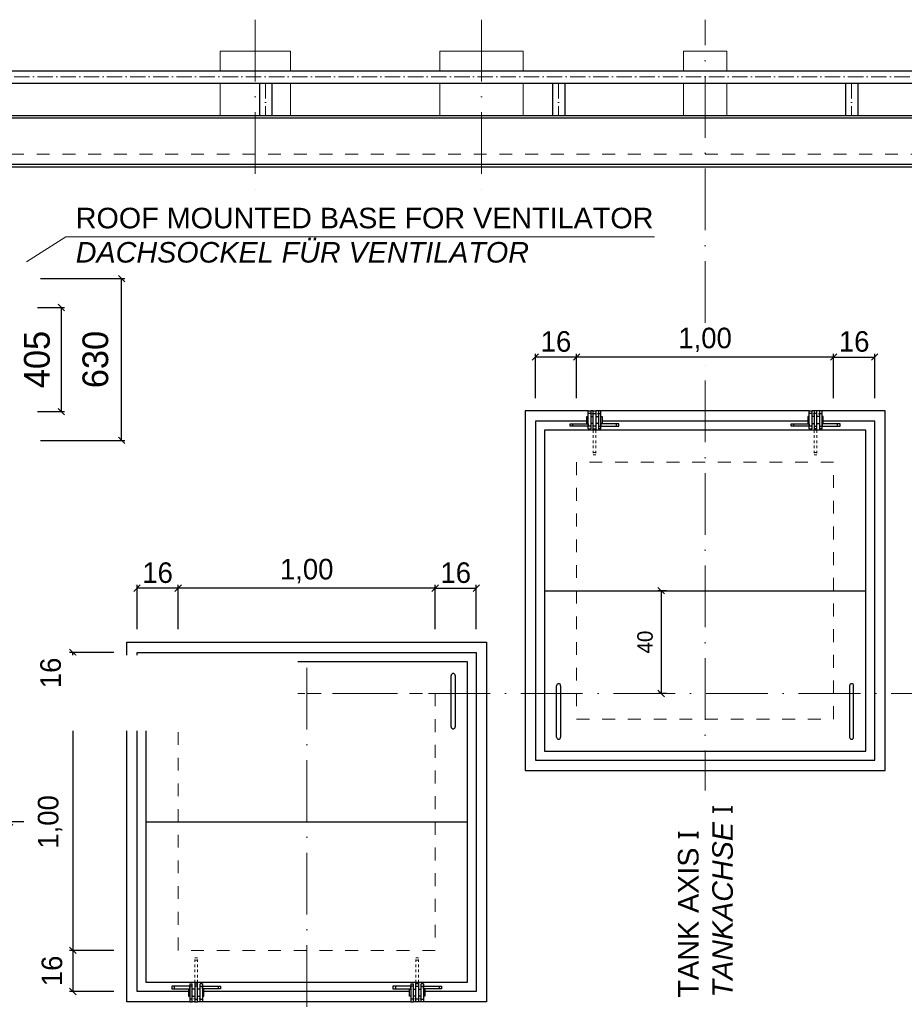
# Model space of a CAD drawing. Header units: millimetres. Extents: x -19424 to 109295, y -11926 to 8715.
# Tile 12 of 38: x -7616 to -4175, y -4347 to -514. Entities that reach past the tile are written whole.
import ezdxf

# ---------------------------------------------------------------- set-up
doc = ezdxf.new("R2010")
doc.units = ezdxf.units.MM
doc.linetypes.add('ACAD_ISO10W100', pattern=[18, 12, -3, 0, -3])
doc.linetypes.add('JIS_02_1.0', pattern=[2, 1, -1])
doc.layers.add('Bemaßung', color=7, linetype='Continuous', lineweight=13)
doc.layers.add('Beschriftung', color=7, linetype='Continuous')
doc.styles.add('LBB3.5M1000', font='isocp.shx', dxfattribs={"height": 3.5})
doc.dimstyles.new('DIN', dxfattribs={"dimtxt": 2.5, "dimasz": 2.5, "dimexe": 1.25, "dimexo": 0.625, "dimtad": 1, "dimtih": 1, "dimdec": 4, "dimdsep": 46, "dimlunit": 6, "dimtxsty": 'Standard', "dimcen": 2.5, "dimadec": 0, "dimazin": 0, "dimtfac": 1, "dimtdec": 4, "dimtmove": 0, "dimatfit": 3, "dimfxl": 0, "dimtvp": 1, "dimtolj": 1, "dimtzin": 0, "dimarcsym": 0})

# ---------------------------------------------------------------- blocks, each defined once
blk = doc.blocks.new('_Oblique')
at = {"color": 0, "linetype": 'ByBlock', "lineweight": -2}
blk.add_line((-0.5, -0.5), (0.5, 0.5), dxfattribs=at)
blk = doc.blocks.new('*D59')
at = {"layer": 'Bemaßung', "color": 0, "lineweight": -2, "transparency": 16777216}
for p, q in [((-5449.6, -1986.6), (-5449.6, -1814.3)), ((-4449.6, -1826.8), (-5449.6, -1826.8)), ((-4449.6, -1986.6), (-4449.6, -1814.3))]:
    blk.add_line(p, q, dxfattribs=at)
at = {"layer": 'DEFPOINTS', "color": 0, "transparency": 16777216}
for p in [(-5449.6, -1826.8), (-5449.6, -2236.6), (-4449.6, -2236.6)]:
    blk.add_point(p, dxfattribs=at)
at = {"layer": 'Bemaßung', "color": 0, "lineweight": -2, "transparency": 16777216, "xscale": 25, "yscale": 25, "zscale": 25, "rotation": 180}
blk.add_blockref('_Oblique', (-5449.6, -1826.8), dxfattribs=at)
at = {"layer": 'Bemaßung', "color": 0, "lineweight": -2, "transparency": 16777216, "xscale": 25, "yscale": 25, "zscale": 25}
blk.add_blockref('_Oblique', (-4449.6, -1826.8), dxfattribs=at)
at = {"layer": 'Bemaßung', "color": 0, "transparency": 16777216, "insert": (-4949.6, -1760.1), "char_height": 80, "attachment_point": 5}
blk.add_mtext('\\A1;1,00', dxfattribs=at)
blk = doc.blocks.new('*D60')
at = {"layer": 'Bemaßung', "color": 0, "lineweight": -2, "transparency": 16777216}
for p, q in [((-4449.6, -1986.6), (-4449.6, -1814.3)), ((-4449.6, -1826.8), (-4289.6, -1826.8)), ((-4289.6, -1986.6), (-4289.6, -1814.3))]:
    blk.add_line(p, q, dxfattribs=at)
at = {"layer": 'DEFPOINTS', "color": 0, "transparency": 16777216}
for p in [(-4289.6, -1826.8), (-4449.6, -2236.6), (-4289.6, -2236.6)]:
    blk.add_point(p, dxfattribs=at)
at = {"layer": 'Bemaßung', "color": 0, "lineweight": -2, "transparency": 16777216, "xscale": 25, "yscale": 25, "zscale": 25, "rotation": 180}
blk.add_blockref('_Oblique', (-4449.6, -1826.8), dxfattribs=at)
at = {"layer": 'Bemaßung', "color": 0, "lineweight": -2, "transparency": 16777216, "xscale": 25, "yscale": 25, "zscale": 25}
blk.add_blockref('_Oblique', (-4289.6, -1826.8), dxfattribs=at)
at = {"layer": 'Bemaßung', "color": 0, "transparency": 16777216, "insert": (-4369.6, -1766.8), "char_height": 80, "attachment_point": 5}
blk.add_mtext('\\A1;16', dxfattribs=at)
blk = doc.blocks.new('*D61')
at = {"layer": 'Bemaßung', "color": 0, "lineweight": -2, "transparency": 16777216}
for p, q in [((-5609.6, -1986.6), (-5609.6, -1814.3)), ((-5449.6, -1826.8), (-5609.6, -1826.8)), ((-5449.6, -1986.6), (-5449.6, -1814.3))]:
    blk.add_line(p, q, dxfattribs=at)
at = {"layer": 'DEFPOINTS', "color": 0, "transparency": 16777216}
for p in [(-5609.6, -1826.8), (-5609.6, -2236.6), (-5449.6, -2236.6)]:
    blk.add_point(p, dxfattribs=at)
at = {"layer": 'Bemaßung', "color": 0, "lineweight": -2, "transparency": 16777216, "xscale": 25, "yscale": 25, "zscale": 25, "rotation": 180}
blk.add_blockref('_Oblique', (-5609.6, -1826.8), dxfattribs=at)
at = {"layer": 'Bemaßung', "color": 0, "lineweight": -2, "transparency": 16777216, "xscale": 25, "yscale": 25, "zscale": 25}
blk.add_blockref('_Oblique', (-5449.6, -1826.8), dxfattribs=at)
at = {"layer": 'Bemaßung', "color": 0, "transparency": 16777216, "insert": (-5529.6, -1766.8), "char_height": 80, "attachment_point": 5}
blk.add_mtext('\\A1;16', dxfattribs=at)
blk = doc.blocks.new('*D63')
at = {"layer": 'Bemaßung', "color": 0, "lineweight": -2, "transparency": 16777216}
for p, q in [((-6999.6, -2886.6), (-6999.6, -2714.3)), ((-5999.6, -2886.6), (-5999.6, -2714.3)), ((-5999.6, -2726.8), (-6999.6, -2726.8))]:
    blk.add_line(p, q, dxfattribs=at)
at = {"layer": 'DEFPOINTS', "color": 0, "transparency": 16777216}
for p in [(-6999.6, -2726.8), (-6999.6, -3136.6), (-5999.6, -3136.6)]:
    blk.add_point(p, dxfattribs=at)
at = {"layer": 'Bemaßung', "color": 0, "lineweight": -2, "transparency": 16777216, "xscale": 25, "yscale": 25, "zscale": 25, "rotation": 180}
blk.add_blockref('_Oblique', (-6999.6, -2726.8), dxfattribs=at)
at = {"layer": 'Bemaßung', "color": 0, "lineweight": -2, "transparency": 16777216, "xscale": 25, "yscale": 25, "zscale": 25}
blk.add_blockref('_Oblique', (-5999.6, -2726.8), dxfattribs=at)
at = {"layer": 'Bemaßung', "color": 0, "transparency": 16777216, "insert": (-6499.6, -2660.1), "char_height": 80, "attachment_point": 5}
blk.add_mtext('\\A1;1,00', dxfattribs=at)
blk = doc.blocks.new('*D62')
at = {"layer": 'Bemaßung', "color": 0, "lineweight": -2, "transparency": 16777216}
for p, q in [((-5999.6, -2886.6), (-5999.6, -2714.3)), ((-5839.6, -2886.6), (-5839.6, -2714.3)), ((-5999.6, -2726.8), (-5839.6, -2726.8))]:
    blk.add_line(p, q, dxfattribs=at)
at = {"layer": 'DEFPOINTS', "color": 0, "transparency": 16777216}
for p in [(-5839.6, -2726.8), (-5999.6, -3136.6), (-5839.6, -3136.6)]:
    blk.add_point(p, dxfattribs=at)
at = {"layer": 'Bemaßung', "color": 0, "lineweight": -2, "transparency": 16777216, "xscale": 25, "yscale": 25, "zscale": 25, "rotation": 180}
blk.add_blockref('_Oblique', (-5999.6, -2726.8), dxfattribs=at)
at = {"layer": 'Bemaßung', "color": 0, "lineweight": -2, "transparency": 16777216, "xscale": 25, "yscale": 25, "zscale": 25}
blk.add_blockref('_Oblique', (-5839.6, -2726.8), dxfattribs=at)
at = {"layer": 'Bemaßung', "color": 0, "transparency": 16777216, "insert": (-5919.6, -2666.8), "char_height": 80, "attachment_point": 5}
blk.add_mtext('\\A1;16', dxfattribs=at)
blk = doc.blocks.new('*D64')
at = {"layer": 'Bemaßung', "color": 0, "lineweight": -2, "transparency": 16777216}
for p, q in [((-7159.6, -2886.6), (-7159.6, -2714.3)), ((-6999.6, -2886.6), (-6999.6, -2714.3)), ((-6999.6, -2726.8), (-7159.6, -2726.8))]:
    blk.add_line(p, q, dxfattribs=at)
at = {"layer": 'DEFPOINTS', "color": 0, "transparency": 16777216}
for p in [(-7159.6, -2726.8), (-7159.6, -3136.6), (-6999.6, -3136.6)]:
    blk.add_point(p, dxfattribs=at)
at = {"layer": 'Bemaßung', "color": 0, "lineweight": -2, "transparency": 16777216, "xscale": 25, "yscale": 25, "zscale": 25, "rotation": 180}
blk.add_blockref('_Oblique', (-7159.6, -2726.8), dxfattribs=at)
at = {"layer": 'Bemaßung', "color": 0, "lineweight": -2, "transparency": 16777216, "xscale": 25, "yscale": 25, "zscale": 25}
blk.add_blockref('_Oblique', (-6999.6, -2726.8), dxfattribs=at)
at = {"layer": 'Bemaßung', "color": 0, "transparency": 16777216, "insert": (-7079.6, -2666.8), "char_height": 80, "attachment_point": 5}
blk.add_mtext('\\A1;16', dxfattribs=at)
blk = doc.blocks.new('*D68')
at = {"layer": 'Bemaßung', "color": 0, "lineweight": -2, "transparency": 16777216}
for p, q in [((-7249.6, -3136.6), (-7421.9, -3136.6)), ((-7409.4, -3136.6), (-7409.4, -4136.6)), ((-7249.6, -4136.6), (-7421.9, -4136.6))]:
    blk.add_line(p, q, dxfattribs=at)
at = {"layer": 'DEFPOINTS', "color": 0, "transparency": 16777216}
for p in [(-6999.6, -3136.6), (-7409.4, -4136.6), (-6999.6, -4136.6)]:
    blk.add_point(p, dxfattribs=at)
at = {"layer": 'Bemaßung', "color": 0, "lineweight": -2, "transparency": 16777216, "xscale": 25, "yscale": 25, "zscale": 25}
for p, rotation in [((-7409.4, -3136.6), 90), ((-7409.4, -4136.6), 270)]:
    blk.add_blockref('_Oblique', p, dxfattribs=dict(at, rotation=rotation))
at = {"layer": 'Bemaßung', "color": 0, "transparency": 16777216, "insert": (-7498.1, -3636.6), "char_height": 80, "attachment_point": 5, "rotation": 90}
blk.add_mtext('\\A1;1,00', dxfattribs=at)
blk = doc.blocks.new('*D69')
at = {"layer": 'Bemaßung', "color": 0, "lineweight": -2, "transparency": 16777216}
for p, q in [((-7249.6, -2976.6), (-7421.9, -2976.6)), ((-7409.4, -3136.6), (-7409.4, -2976.6)), ((-7249.6, -3136.6), (-7421.9, -3136.6))]:
    blk.add_line(p, q, dxfattribs=at)
at = {"layer": 'DEFPOINTS', "color": 0, "transparency": 16777216}
for p in [(-7409.4, -2976.6), (-6999.6, -2976.6), (-6999.6, -3136.6)]:
    blk.add_point(p, dxfattribs=at)
at = {"layer": 'Bemaßung', "color": 0, "lineweight": -2, "transparency": 16777216, "xscale": 25, "yscale": 25, "zscale": 25}
for p, rotation in [((-7409.4, -2976.6), 90), ((-7409.4, -3136.6), 270)]:
    blk.add_blockref('_Oblique', p, dxfattribs=dict(at, rotation=rotation))
at = {"layer": 'Bemaßung', "color": 0, "transparency": 16777216, "insert": (-7495.5, -3056.6), "char_height": 80, "attachment_point": 5, "rotation": 90}
blk.add_mtext('\\A1;16', dxfattribs=at)
blk = doc.blocks.new('*D70')
at = {"layer": 'Bemaßung', "color": 0, "lineweight": -2, "transparency": 16777216}
for p, q in [((-7249.6, -4136.6), (-7421.9, -4136.6)), ((-7409.4, -4136.6), (-7409.4, -4296.6)), ((-7249.6, -4296.6), (-7421.9, -4296.6))]:
    blk.add_line(p, q, dxfattribs=at)
at = {"layer": 'DEFPOINTS', "color": 0, "transparency": 16777216}
for p in [(-6999.6, -4136.6), (-7409.4, -4296.6), (-6999.6, -4296.6)]:
    blk.add_point(p, dxfattribs=at)
at = {"layer": 'Bemaßung', "color": 0, "lineweight": -2, "transparency": 16777216, "xscale": 25, "yscale": 25, "zscale": 25}
for p, rotation in [((-7409.4, -4136.6), 90), ((-7409.4, -4296.6), 270)]:
    blk.add_blockref('_Oblique', p, dxfattribs=dict(at, rotation=rotation))
at = {"layer": 'Bemaßung', "color": 0, "transparency": 16777216, "insert": (-7490.4, -4216.6), "char_height": 80, "attachment_point": 5, "rotation": 90}
blk.add_mtext('\\A1;16', dxfattribs=at)
blk = doc.blocks.new('*D71')
at = {"layer": 'Bemaßung', "color": 0, "lineweight": -2, "transparency": 16777216}
for p, q in [((-7599.6, -3136.6), (-7668.1, -3136.6)), ((-7655.6, -3136.6), (-7655.6, -3636.6)), ((-7599.6, -3636.6), (-7668.1, -3636.6))]:
    blk.add_line(p, q, dxfattribs=at)
at = {"layer": 'DEFPOINTS', "color": 0, "transparency": 16777216}
for p in [(-6499.6, -3136.6), (-7655.6, -3636.6), (-6499.6, -3636.6)]:
    blk.add_point(p, dxfattribs=at)
at = {"layer": 'Bemaßung', "color": 0, "lineweight": -2, "transparency": 16777216, "xscale": 25, "yscale": 25, "zscale": 25}
for p, rotation in [((-7655.6, -3136.6), 90), ((-7655.6, -3636.6), 270)]:
    blk.add_blockref('_Oblique', p, dxfattribs=dict(at, rotation=rotation))
at = {"layer": 'Bemaßung', "color": 0, "transparency": 16777216, "insert": (-7737, -3386.6), "char_height": 80, "attachment_point": 5, "rotation": 90}
blk.add_mtext('\\A1;50', dxfattribs=at)
blk = doc.blocks.new('*D72')
at = {"layer": 'Bemaßung', "color": 0, "lineweight": -2, "transparency": 16777216}
for p, q in [((-5099.6, -2736.6), (-5132.9, -2736.6)), ((-5120.4, -2736.6), (-5120.4, -3136.6)), ((-5099.6, -3136.6), (-5132.9, -3136.6))]:
    blk.add_line(p, q, dxfattribs=at)
at = {"layer": 'DEFPOINTS', "color": 0, "transparency": 16777216}
for p in [(-4949.6, -2736.6), (-5120.4, -3136.6), (-4949.6, -3136.6)]:
    blk.add_point(p, dxfattribs=at)
at = {"layer": 'Bemaßung', "color": 0, "lineweight": -2, "transparency": 16777216, "xscale": 25, "yscale": 25, "zscale": 25}
for p, rotation in [((-5120.4, -2736.6), 90), ((-5120.4, -3136.6), 270)]:
    blk.add_blockref('_Oblique', p, dxfattribs=dict(at, rotation=rotation))
at = {"layer": 'Bemaßung', "color": 0, "transparency": 16777216, "insert": (-5183, -2936.6), "char_height": 60, "attachment_point": 5, "rotation": 90}
blk.add_mtext('\\A1;40', dxfattribs=at)
blk = doc.blocks.new('*D239')
at = {"layer": 'Bemaßung', "color": 0, "lineweight": -2, "transparency": 16777216}
for p, q in [((-7547.1, -1634.1), (-7441.5, -1634.1)), ((-7454, -2039.1), (-7454, -1634.1)), ((-7547.1, -2039.1), (-7441.5, -2039.1))]:
    blk.add_line(p, q, dxfattribs=at)
at = {"layer": 'DEFPOINTS', "color": 0, "transparency": 16777216}
for p in [(-8047.1, -1634.1), (-7454, -1634.1), (-8047.1, -2039.1)]:
    blk.add_point(p, dxfattribs=at)
at = {"layer": 'Bemaßung', "color": 0, "lineweight": -2, "transparency": 16777216, "xscale": 25, "yscale": 25, "zscale": 25}
for p, rotation in [((-7454, -1634.1), 90), ((-7454, -2039.1), 270)]:
    blk.add_blockref('_Oblique', p, dxfattribs=dict(at, rotation=rotation))
at = {"layer": 'Bemaßung', "color": 0, "transparency": 16777216, "insert": (-7548.6, -1836.6), "char_height": 100, "attachment_point": 5, "rotation": 90}
blk.add_mtext('\\A1;405', dxfattribs=at)
blk = doc.blocks.new('*D240')
at = {"layer": 'Bemaßung', "color": 0, "lineweight": -2, "transparency": 16777216}
for p, q in [((-7534.6, -1521.6), (-7207.3, -1521.6)), ((-7219.8, -2151.6), (-7219.8, -1521.6)), ((-7534.6, -2151.6), (-7207.3, -2151.6))]:
    blk.add_line(p, q, dxfattribs=at)
at = {"layer": 'DEFPOINTS', "color": 0, "transparency": 16777216}
for p in [(-7934.6, -1521.6), (-7219.8, -1521.6), (-7934.6, -2151.6)]:
    blk.add_point(p, dxfattribs=at)
at = {"layer": 'Bemaßung', "color": 0, "lineweight": -2, "transparency": 16777216, "xscale": 25, "yscale": 25, "zscale": 25}
for p, rotation in [((-7219.8, -1521.6), 90), ((-7219.8, -2151.6), 270)]:
    blk.add_blockref('_Oblique', p, dxfattribs=dict(at, rotation=rotation))
at = {"layer": 'Bemaßung', "color": 0, "transparency": 16777216, "insert": (-7321.2, -1836.6), "char_height": 100, "attachment_point": 5, "rotation": 90}
blk.add_mtext('\\A1;630', dxfattribs=at)

msp = doc.modelspace()

# ---------------------------------------------------------------- linework, layer by layer
at = {"linetype": 'ACAD_ISO10W100', "lineweight": 18, "ltscale": 20}
for p, q in [((-6699.605, -513.659), (-6699.605, -1211.798)), ((-5819.605, -513.659), (-5819.605, -1211.798)), ((-4949.605, -1693.508), (-4949.605, -513.659)), ((-4949.605, -5759.602), (-4949.605, -1847.162)), ((-6499.605, -4356.631), (-6499.605, -2916.631)), ((-9266.929, -3136.641), (-636.524, -3136.641))]:
    msp.add_line(p, q, dxfattribs=at)
at = {"lineweight": 13}
for p, q in [((-6836.105, -636.631), (-6563.105, -636.631)), ((-6836.105, -712.481), (-6836.105, -636.631)), ((-6563.105, -636.631), (-6563.105, -712.481)), ((-5981.555, -636.631), (-5657.655, -636.631)), ((-5981.555, -712.481), (-5981.555, -636.631)), ((-5657.655, -636.631), (-5657.655, -712.481)), ((-5033.755, -636.631), (-4865.455, -636.631)), ((-5033.755, -712.481), (-5033.755, -636.631)), ((-4865.455, -636.631), (-4865.455, -712.481)), ((-6836.105, -886.631), (-6836.105, -760.781)), ((-6563.105, -760.781), (-6563.105, -886.631)), ((-5981.555, -886.631), (-5981.555, -760.781)), ((-5657.655, -760.781), (-5657.655, -886.631)), ((-5033.755, -886.631), (-5033.755, -760.781)), ((-4865.455, -760.781), (-4865.455, -886.631))]:
    msp.add_line(p, q, dxfattribs=at)
for p, q in [((-9373.755, -712.481), (-525.455, -712.481)), ((-9325.455, -760.781), (-573.755, -760.781)), ((-6683.755, -760.781), (-6683.755, -887.749)), ((-6635.455, -760.781), (-6635.455, -887.749)), ((-5543.755, -760.781), (-5543.755, -887.749)), ((-5495.455, -760.781), (-5495.455, -887.749)), ((-4403.755, -760.781), (-4403.755, -887.749)), ((-4355.455, -760.781), (-4355.455, -887.749)), ((-9199.605, -886.631), (-699.605, -886.631)), ((-709.605, -896.631), (-9189.605, -896.631)), ((-9009.605, -1076.631), (-889.605, -1076.631)), ((-8999.605, -1086.631), (-899.605, -1086.631)), ((-5409.605, -2058.131), (-5404.605, -2058.131)), ((-5409.605, -2085.131), (-5409.605, -2058.131)), ((-5404.605, -2036.631), (-5394.605, -2036.631)), ((-5404.605, -2106.631), (-5404.605, -2036.631)), ((-5394.605, -2046.631), (-5404.605, -2046.631)), ((-5394.605, -2036.631), (-5394.605, -2106.631)), ((-5394.605, -2058.131), (-5384.605, -2058.131)), ((-5384.605, -2036.631), (-5374.605, -2036.631)), ((-5384.605, -2111.631), (-5384.605, -2036.631)), ((-5384.605, -2046.631), (-5374.605, -2046.631)), ((-5374.605, -2036.631), (-5374.605, -2111.631)), ((-5374.605, -2058.131), (-5364.605, -2058.131)), ((-5354.605, -2036.631), (-5364.605, -2036.631)), ((-5364.605, -2036.631), (-5364.605, -2106.631)), ((-5364.605, -2046.631), (-5354.605, -2046.631)), ((-5354.605, -2106.631), (-5354.605, -2036.631)), ((-5354.605, -2058.131), (-5349.605, -2058.131)), ((-5349.605, -2058.131), (-5349.605, -2085.131)), ((-4544.605, -2058.131), (-4549.605, -2058.131)), ((-4549.605, -2058.131), (-4549.605, -2085.131)), ((-4544.605, -2036.631), (-4534.605, -2036.631)), ((-4544.605, -2106.631), (-4544.605, -2036.631)), ((-4534.605, -2046.631), (-4544.605, -2046.631)), ((-4534.605, -2036.631), (-4534.605, -2106.631)), ((-4524.605, -2058.131), (-4534.605, -2058.131)), ((-4514.605, -2036.631), (-4524.605, -2036.631)), ((-4524.605, -2036.631), (-4524.605, -2111.631)), ((-4514.605, -2046.631), (-4524.605, -2046.631)), ((-4514.605, -2111.631), (-4514.605, -2036.631)), ((-4504.605, -2058.131), (-4514.605, -2058.131)), ((-4494.605, -2036.631), (-4504.605, -2036.631)), ((-4504.605, -2036.631), (-4504.605, -2106.631)), ((-4504.605, -2046.631), (-4494.605, -2046.631)), ((-4494.605, -2106.631), (-4494.605, -2036.631)), ((-4489.605, -2058.131), (-4494.605, -2058.131)), ((-4489.605, -2085.131), (-4489.605, -2058.131)), ((-5464.605, -2096.631), (-5464.605, -2086.631)), ((-5404.605, -2085.131), (-5409.605, -2085.131)), ((-5394.605, -2096.631), (-5404.605, -2096.631)), ((-5404.605, -2106.631), (-5394.605, -2106.631)), ((-5384.605, -2085.131), (-5394.605, -2085.131)), ((-5374.605, -2096.631), (-5384.605, -2096.631)), ((-5384.605, -2106.631), (-5374.605, -2106.631)), ((-5364.605, -2085.131), (-5374.605, -2085.131)), ((-5364.605, -2096.631), (-5354.605, -2096.631)), ((-5354.605, -2106.631), (-5364.605, -2106.631)), ((-5349.605, -2085.131), (-5354.605, -2085.131)), ((-5294.605, -2096.631), (-5294.605, -2086.631)), ((-4604.605, -2096.631), (-4604.605, -2086.631)), ((-4549.605, -2085.131), (-4544.605, -2085.131)), ((-4534.605, -2096.631), (-4544.605, -2096.631)), ((-4544.605, -2106.631), (-4534.605, -2106.631)), ((-4534.605, -2085.131), (-4524.605, -2085.131)), ((-4524.605, -2096.631), (-4514.605, -2096.631)), ((-4514.605, -2106.631), (-4524.605, -2106.631)), ((-4514.605, -2085.131), (-4504.605, -2085.131)), ((-4504.605, -2096.631), (-4494.605, -2096.631)), ((-4494.605, -2106.631), (-4504.605, -2106.631)), ((-4494.605, -2085.131), (-4489.605, -2085.131)), ((-4434.605, -2096.631), (-4434.605, -2086.631)), ((-5574.605, -2736.631), (-4324.605, -2736.631)), ((-7077.605, -3066.631), (-7077.605, -3266.631)), ((-7061.605, -3266.631), (-7061.605, -3066.631)), ((-5937.605, -3266.631), (-5937.605, -3066.631)), ((-5921.605, -3066.631), (-5921.605, -3266.631)), ((-5527.605, -3306.631), (-5527.605, -3106.631)), ((-5511.605, -3106.631), (-5511.605, -3306.631)), ((-4387.605, -3106.631), (-4387.605, -3306.631)), ((-4371.605, -3306.631), (-4371.605, -3106.631)), ((-7124.605, -3636.631), (-5874.605, -3636.631)), ((-7014.605, -4276.631), (-7014.605, -4286.631)), ((-6954.605, -4288.131), (-6959.605, -4288.131)), ((-6959.605, -4288.131), (-6959.605, -4315.131)), ((-6954.605, -4266.631), (-6954.605, -4336.631)), ((-6954.605, -4266.631), (-6944.605, -4266.631)), ((-6944.605, -4276.631), (-6954.605, -4276.631)), ((-6944.605, -4336.631), (-6944.605, -4266.631)), ((-6934.605, -4288.131), (-6944.605, -4288.131)), ((-6934.605, -4261.631), (-6934.605, -4336.631)), ((-6934.605, -4266.631), (-6924.605, -4266.631)), ((-6924.605, -4276.631), (-6934.605, -4276.631)), ((-6924.605, -4336.631), (-6924.605, -4261.631)), ((-6914.605, -4288.131), (-6924.605, -4288.131)), ((-6914.605, -4336.631), (-6914.605, -4266.631)), ((-6904.605, -4266.631), (-6914.605, -4266.631)), ((-6914.605, -4276.631), (-6904.605, -4276.631)), ((-6904.605, -4266.631), (-6904.605, -4336.631)), ((-6899.605, -4288.131), (-6904.605, -4288.131)), ((-6899.605, -4315.131), (-6899.605, -4288.131)), ((-6844.605, -4276.631), (-6844.605, -4286.631)), ((-6154.605, -4276.631), (-6154.605, -4286.631)), ((-6099.605, -4315.131), (-6099.605, -4288.131)), ((-6099.605, -4288.131), (-6094.605, -4288.131)), ((-6094.605, -4266.631), (-6094.605, -4336.631)), ((-6094.605, -4266.631), (-6084.605, -4266.631)), ((-6084.605, -4276.631), (-6094.605, -4276.631)), ((-6084.605, -4336.631), (-6084.605, -4266.631)), ((-6084.605, -4288.131), (-6074.605, -4288.131)), ((-6074.605, -4336.631), (-6074.605, -4261.631)), ((-6064.605, -4266.631), (-6074.605, -4266.631)), ((-6074.605, -4276.631), (-6064.605, -4276.631)), ((-6064.605, -4261.631), (-6064.605, -4336.631)), ((-6064.605, -4288.131), (-6054.605, -4288.131)), ((-6054.605, -4336.631), (-6054.605, -4266.631)), ((-6044.605, -4266.631), (-6054.605, -4266.631)), ((-6054.605, -4276.631), (-6044.605, -4276.631)), ((-6044.605, -4266.631), (-6044.605, -4336.631)), ((-6044.605, -4288.131), (-6039.605, -4288.131)), ((-6039.605, -4288.131), (-6039.605, -4315.131)), ((-5984.605, -4276.631), (-5984.605, -4286.631)), ((-6959.605, -4315.131), (-6954.605, -4315.131)), ((-6944.605, -4326.631), (-6954.605, -4326.631)), ((-6944.605, -4315.131), (-6934.605, -4315.131)), ((-6934.605, -4326.631), (-6924.605, -4326.631)), ((-6924.605, -4315.131), (-6914.605, -4315.131)), ((-6914.605, -4326.631), (-6904.605, -4326.631)), ((-6904.605, -4315.131), (-6899.605, -4315.131)), ((-6094.605, -4315.131), (-6099.605, -4315.131)), ((-6084.605, -4326.631), (-6094.605, -4326.631)), ((-6074.605, -4315.131), (-6084.605, -4315.131)), ((-6064.605, -4326.631), (-6074.605, -4326.631)), ((-6054.605, -4315.131), (-6064.605, -4315.131)), ((-6054.605, -4326.631), (-6044.605, -4326.631)), ((-6039.605, -4315.131), (-6044.605, -4315.131)), ((-6954.605, -4336.631), (-6944.605, -4336.631)), ((-6934.605, -4336.631), (-6924.605, -4336.631)), ((-6904.605, -4336.631), (-6914.605, -4336.631)), ((-6094.605, -4336.631), (-6084.605, -4336.631)), ((-6064.605, -4336.631), (-6074.605, -4336.631)), ((-6044.605, -4336.631), (-6054.605, -4336.631))]:
    msp.add_line(p, q)
at = {"linetype": 'ACAD_ISO10W100', "lineweight": 18, "ltscale": 5}
for p, q in [((-549.605, -736.631), (-9349.605, -736.631)), ((-6659.605, -760.781), (-6659.605, -887.749)), ((-5519.605, -760.781), (-5519.605, -887.749)), ((-4379.605, -760.781), (-4379.605, -887.749))]:
    msp.add_line(p, q, dxfattribs=at)
at = {"linetype": 'JIS_02_1.0', "lineweight": 18, "ltscale": 50}
for p, q in [((-9049.605, -1036.631), (-849.605, -1036.631)), ((-6999.605, -3136.631), (-5999.605, -3136.631))]:
    msp.add_line(p, q, dxfattribs=at)
at = {"linetype": 'JIS_02_1.0', "lineweight": 18, "ltscale": 10}
for p, q in [((-5384.605, -2111.631), (-5384.605, -2208.131)), ((-5374.605, -2111.631), (-5374.605, -2208.131)), ((-4524.605, -2111.631), (-4524.605, -2208.131)), ((-4514.605, -2111.631), (-4514.605, -2208.131)), ((-5374.605, -2198.131), (-5384.605, -2198.131)), ((-5374.605, -2208.131), (-5384.605, -2208.131)), ((-4524.605, -2198.131), (-4514.605, -2198.131)), ((-4524.605, -2208.131), (-4514.605, -2208.131)), ((-6924.605, -4165.131), (-6934.605, -4165.131)), ((-6934.605, -4261.631), (-6934.605, -4165.131)), ((-6924.605, -4175.131), (-6934.605, -4175.131)), ((-6924.605, -4261.631), (-6924.605, -4165.131)), ((-6074.605, -4165.131), (-6064.605, -4165.131)), ((-6074.605, -4261.631), (-6074.605, -4165.131)), ((-6074.605, -4175.131), (-6064.605, -4175.131)), ((-6064.605, -4261.631), (-6064.605, -4165.131))]:
    msp.add_line(p, q, dxfattribs=at)
for points in [[(-5404.605, -2036.631), (-5649.605, -2036.631), (-5649.605, -3436.631), (-4249.605, -3436.631), (-4249.605, -2036.631), (-4494.605, -2036.631)], [(-5384.605, -2036.631), (-5394.605, -2036.631)], [(-5364.605, -2036.631), (-5374.605, -2036.631)], [(-4544.605, -2036.631), (-5354.605, -2036.631)], [(-4524.605, -2036.631), (-4534.605, -2036.631)], [(-4504.605, -2036.631), (-4514.605, -2036.631)], [(-5409.605, -2076.631), (-5609.605, -2076.631), (-5609.605, -3396.631), (-4289.605, -3396.631), (-4289.605, -2076.631), (-4489.605, -2076.631)], [(-4549.605, -2076.631), (-5349.605, -2076.631)], [(-6954.605, -4336.631), (-7199.605, -4336.631), (-7199.605, -2936.631), (-5799.605, -2936.631), (-5799.605, -4336.631), (-6044.605, -4336.631)], [(-6959.605, -4296.631), (-7159.605, -4296.631), (-7159.605, -2976.631), (-5839.605, -2976.631), (-5839.605, -4296.631), (-6039.605, -4296.631)], [(-6099.605, -4296.631), (-6899.605, -4296.631)], [(-6934.605, -4336.631), (-6944.605, -4336.631)], [(-6914.605, -4336.631), (-6924.605, -4336.631)], [(-6094.605, -4336.631), (-6904.605, -4336.631)], [(-6074.605, -4336.631), (-6084.605, -4336.631)], [(-6054.605, -4336.631), (-6064.605, -4336.631)]]:
    msp.add_lwpolyline(points)
at = {"linetype": 'JIS_02_1.0', "lineweight": 18, "ltscale": 5}
for points in [[(-5384.605, -2047.631), (-5394.605, -2047.631)], [(-5364.605, -2047.631), (-5374.605, -2047.631)], [(-4524.605, -2047.631), (-4534.605, -2047.631)], [(-4504.605, -2047.631), (-4514.605, -2047.631)], [(-6934.605, -4325.631), (-6944.605, -4325.631)], [(-6914.605, -4325.631), (-6924.605, -4325.631)], [(-6074.605, -4325.631), (-6084.605, -4325.631)], [(-6054.605, -4325.631), (-6064.605, -4325.631)]]:
    msp.add_lwpolyline(points, dxfattribs=at)
for points in [[(-5474.605, -2096.631), (-5474.605, -2086.631), (-5404.605, -2086.631), (-5404.605, -2096.631)], [(-5284.605, -2096.631), (-5284.605, -2086.631), (-5354.605, -2086.631), (-5354.605, -2096.631)], [(-4614.605, -2096.631), (-4614.605, -2086.631), (-4544.605, -2086.631), (-4544.605, -2096.631)], [(-4424.605, -2096.631), (-4424.605, -2086.631), (-4494.605, -2086.631), (-4494.605, -2096.631)], [(-4324.605, -3361.631), (-4324.605, -2111.631), (-5574.605, -2111.631), (-5574.605, -3361.631)], [(-5874.605, -3011.631), (-5874.605, -4261.631), (-7124.605, -4261.631), (-7124.605, -3011.631)], [(-7024.605, -4276.631), (-7024.605, -4286.631), (-6954.605, -4286.631), (-6954.605, -4276.631)], [(-6834.605, -4276.631), (-6834.605, -4286.631), (-6904.605, -4286.631), (-6904.605, -4276.631)], [(-6164.605, -4276.631), (-6164.605, -4286.631), (-6094.605, -4286.631), (-6094.605, -4276.631)], [(-5974.605, -4276.631), (-5974.605, -4286.631), (-6044.605, -4286.631), (-6044.605, -4276.631)]]:
    msp.add_lwpolyline(points, close=True)
at = {"linetype": 'JIS_02_1.0', "lineweight": 18, "ltscale": 50}
for points in [[(-5449.605, -2236.631), (-5449.605, -2236.631), (-5449.605, -3236.631), (-4449.605, -3236.631), (-4449.605, -2236.631), (-4449.605, -2236.631)], [(-4449.605, -2236.631), (-5449.605, -2236.631)], [(-6999.605, -4136.631), (-6999.605, -4136.631), (-6999.605, -3136.631), (-5999.605, -3136.631), (-5999.605, -4136.631), (-5999.605, -4136.631)], [(-5999.605, -4136.631), (-6999.605, -4136.631)]]:
    msp.add_lwpolyline(points, dxfattribs=at)
for centre, start, end in [((-7069.605, -3066.631), 0, 180), ((-5929.605, -3066.631), 0, 180), ((-5519.605, -3106.631), 0, 180), ((-4379.605, -3106.631), 0, 180), ((-7069.605, -3266.631), 180, 0), ((-5929.605, -3266.631), 180, 0), ((-5519.605, -3306.631), 180, 0), ((-4379.605, -3306.631), 180, 0)]:
    msp.add_arc(centre, 8, start, end)
at = {"layer": 'Beschriftung', "lineweight": 9}
for p, q in [((-7589.17, -1456.747), (-7437.173, -1358.601)), ((-7437.173, -1358.601), (-5146.381, -1358.601))]:
    msp.add_line(p, q, dxfattribs=at)

# ---------------------------------------------------------------- texts
at = {"layer": 'Beschriftung', "color": 1, "insert": (-11652.513, -561.563), "char_height": 80, "width": 765.3565, "attachment_point": 1, "style": 'LBB3.5M1000'}
msp.add_mtext('\\pi82.733;{\\fArial|b0|i0|c0|p34;\\C256;ENTRANCE\\P\\pi128.14;\\fArial|b0|i1|c0|p34;EINGANG}', dxfattribs=at)
at = {"layer": 'Beschriftung', "insert": (-7398.061, -1245.834), "char_height": 80, "width": 2262.39622, "attachment_point": 1, "style": 'LBB3.5M1000'}
msp.add_mtext('{\\fArial|b0|i0|c0|p34;\\C256;ROOF MOUNTED BASE FOR VENTILATOR\\P\\fArial|b0|i1|c0|p34;DACHSOCKEL FÜR VENTILATOR}', dxfattribs=at)

# ---------------------------------------------------------------- dimensions: what is measured, and where the dimension line sits
at = {"layer": 'Bemaßung'}
for base, p1, p2, override, picture, middle in [((-7219.816, -1521.631), (-7934.605, -2151.631), (-7934.605, -1521.631), {"dimscale": 10, "dimtxt": 10, "dimexo": 40, "dimgap": 2, "dimdec": 2, "dimblk1": 'Oblique', "dimblk2": 'Oblique', "dimsah": 1, "dimtdec": 2, "dimtmove": 2}, '*D240', (-7321.163, -1836.631)), ((-7454.041, -1634.131), (-8047.105, -2039.131), (-8047.105, -1634.131), {"dimscale": 10, "dimtxt": 10, "dimexo": 50, "dimgap": 2, "dimdec": 2, "dimblk1": 'Oblique', "dimblk2": 'Oblique', "dimsah": 1, "dimtdec": 2, "dimtmove": 2}, '*D239', (-7548.631, -1836.631))]:
    dim = msp.add_linear_dim(base=base, p1=p1, p2=p2, angle=90, dimstyle='DIN', override=override, dxfattribs=at)
    dim.commit()
    dim.dimension.update_dxf_attribs({"geometry": picture, "text_midpoint": middle, "dimtype": 160})
for base, p1, p2, text, picture, middle in [((-5609.605, -1826.798), (-5449.605, -2236.631), (-5609.605, -2236.631), '16', '*D61', (-5529.605, -1766.798)), ((-5449.605, -1826.798), (-4449.605, -2236.631), (-5449.605, -2236.631), '1,00', '*D59', (-4949.605, -1760.131)), ((-4289.605, -1826.798), (-4449.605, -2236.631), (-4289.605, -2236.631), '16', '*D60', (-4369.605, -1766.798)), ((-7159.605, -2726.798), (-6999.605, -3136.631), (-7159.605, -3136.631), '16', '*D64', (-7079.605, -2666.798)), ((-6999.605, -2726.798), (-5999.605, -3136.631), (-6999.605, -3136.631), '1,00', '*D63', (-6499.605, -2660.131)), ((-5839.605, -2726.798), (-5999.605, -3136.631), (-5839.605, -3136.631), '16', '*D62', (-5919.605, -2666.798))]:
    dim = msp.add_linear_dim(base=base, p1=p1, p2=p2, text=text, dimstyle='DIN', override={"dimscale": 10, "dimtxt": 8, "dimexo": 25, "dimgap": 2, "dimdec": 2, "dimblk1": 'Oblique', "dimblk2": 'Oblique', "dimsah": 1, "dimtdec": 2, "dimtmove": 2}, dxfattribs=at)
    dim.commit()
    dim.dimension.update_dxf_attribs({"geometry": picture, "text_midpoint": middle})
for base, p1, p2, text, override, picture, middle in [((-5120.392, -3136.641), (-4949.605, -2736.631), (-4949.605, -3136.641), '40', {"dimscale": 10, "dimtxt": 6, "dimexo": 15, "dimgap": 2, "dimdec": 2, "dimblk1": 'Oblique', "dimblk2": 'Oblique', "dimsah": 1, "dimtdec": 2, "dimtmove": 2}, '*D72', (-5183.015, -2936.636)), ((-7409.438, -2976.631), (-6999.605, -3136.631), (-6999.605, -2976.631), '16', {"dimscale": 10, "dimtxt": 8, "dimexo": 25, "dimgap": 2, "dimdec": 2, "dimblk1": 'Oblique', "dimblk2": 'Oblique', "dimsah": 1, "dimtdec": 2, "dimtmove": 2}, '*D69', (-7495.501, -3056.631)), ((-7655.649, -3636.631), (-6499.605, -3136.631), (-6499.605, -3636.631), '50', {"dimscale": 10, "dimtxt": 8, "dimexo": 110, "dimgap": 2, "dimdec": 2, "dimblk1": 'Oblique', "dimblk2": 'Oblique', "dimsah": 1, "dimtdec": 2, "dimtmove": 2}, '*D71', (-7736.975, -3386.631))]:
    dim = msp.add_linear_dim(base=base, p1=p1, p2=p2, angle=90, text=text, dimstyle='DIN', override=override, dxfattribs=at)
    dim.commit()
    dim.dimension.update_dxf_attribs({"geometry": picture, "text_midpoint": middle, "dimtype": 160})

# ---------------------------------------------------------------- next in the draw order: texts
at = {"layer": 'Beschriftung', "char_height": 120, "width": 195.94711, "attachment_point": 1, "style": 'LBB3.5M1000', "bg_fill": 2}
for s, insert in [('\\pi45.709;{\\fArial|b1|i0|c0|p34;C}', (-11878.921, -2489.121)), ('\\pi37.769;{\\fArial|b1|i0|c0|p34;A}', (-10258.923, -4063.899))]:
    msp.add_mtext(s, dxfattribs=dict(at, insert=insert))
at = {"layer": 'Beschriftung', "insert": (-5055.173, -4320.062), "char_height": 80, "width": 765.3565, "attachment_point": 1, "rotation": 90, "style": 'LBB3.5M1000', "bg_fill": 2}
msp.add_mtext('{\\fArial|b0|i0|c0|p34;TANK AXIS \\fSegoe UI|b0|i0|c0|p34;I\\fArial|b0|i0|c0|p34;\\P\\fArial|b0|i1|c0|p34;TANKACHSE \\fSegoe UI|b0|i0|c0|p34;I}', dxfattribs=at)

# ---------------------------------------------------------------- next in the draw order: dimensions: what is measured, and where the dimension line sits
at = {"layer": 'Bemaßung'}
for base, p1, p2, text, picture, middle in [((-7409.438, -4136.631), (-6999.605, -3136.631), (-6999.605, -4136.631), '1,00', '*D68', (-7498.07, -3636.631)), ((-7409.438, -4296.631), (-6999.605, -4136.631), (-6999.605, -4296.631), '16', '*D70', (-7490.363, -4216.631))]:
    dim = msp.add_linear_dim(base=base, p1=p1, p2=p2, angle=90, text=text, dimstyle='DIN', override={"dimscale": 10, "dimtxt": 8, "dimexo": 25, "dimgap": 2, "dimdec": 2, "dimblk1": 'Oblique', "dimblk2": 'Oblique', "dimsah": 1, "dimtdec": 2, "dimtmove": 2}, dxfattribs=at)
    dim.commit()
    dim.dimension.update_dxf_attribs({"geometry": picture, "text_midpoint": middle, "dimtype": 160})

# ---------------------------------------------------------------- next in the draw order: texts
at = {"layer": 'Beschriftung', "insert": (-8836.794, -3028.459), "char_height": 80, "width": 2262.39622, "attachment_point": 1, "style": 'LBB3.5M1000', "bg_fill": 2}
msp.add_mtext('{\\fArial|b0|i0|c0|p34;TANK AXIS \\fSegoe UI|b0|i0|c0|p34;II\\fArial|b0|i0|c0|p34;\\P\\fArial|b0|i1|c0|p34;TANKACHSE \\fSegoe UI|b0|i0|c0|p34;II}', dxfattribs=at)

doc.saveas('drawing.dxf')
